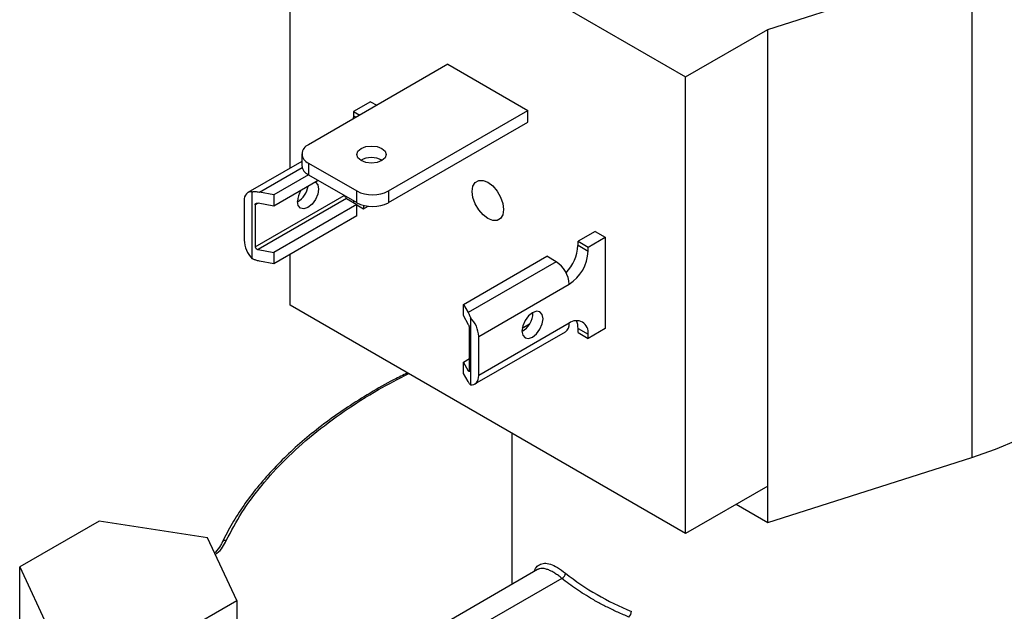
# Model space of a CAD drawing. Header units: inches. Extents: x 0.5 to 21.5, y 0.5 to 16.5.
# Tile 8 of 10: x 17.7 to 19.9, y 13.2 to 14.5. Entities that reach past the tile are written whole.
import ezdxf

# ---------------------------------------------------------------- set-up
doc = ezdxf.new("R2010")
doc.units = ezdxf.units.IN
doc.header["$LTSCALE"] = 2
doc.header["$MEASUREMENT"] = 0

msp = doc.modelspace()

# ---------------------------------------------------------------- linework, layer by layer
for p, q in [((18.3424, 14.8766), (19.2263, 14.3663)), ((18.3424, 14.1625), (18.3424, 14.8766)), ((19.4101, 14.4724), (19.8663, 14.6183)), ((19.8663, 14.6183), (19.8663, 13.5159)), ((19.2263, 14.3663), (19.4101, 14.4724)), ((19.4101, 13.4518), (19.4101, 14.4724)), ((18.6949, 14.3946), (18.383, 14.2146)), ((18.6949, 14.3946), (18.8738, 14.2913)), ((19.2263, 13.3456), (19.2263, 14.3663)), ((18.522, 14.3107), (18.4838, 14.2887)), ((18.522, 14.3107), (18.5358, 14.3028)), ((18.4838, 14.2887), (18.4976, 14.2807)), ((18.4838, 14.2887), (18.4838, 14.2793)), ((18.5619, 14.1113), (18.8738, 14.2913)), ((18.8738, 14.2652), (18.8738, 14.2913)), ((18.4838, 14.2793), (18.4834, 14.2726)), ((18.4838, 14.2793), (18.4895, 14.276)), ((18.5619, 14.0852), (18.8738, 14.2652)), ((18.3684, 14.1942), (18.3684, 14.1681)), ((18.5446, 14.1816), (18.5446, 14.1778)), ((18.5474, 14.1801), (18.5481, 14.1797)), ((18.3684, 14.1775), (18.2476, 14.1078)), ((18.2735, 14.1089), (18.3689, 14.164)), ((18.383, 14.1738), (18.4912, 14.1113)), ((18.383, 14.1738), (18.383, 14.1477)), ((18.3831, 14.1476), (18.3055, 14.1028)), ((18.405, 14.135), (18.3055, 14.0775)), ((18.383, 14.1477), (18.4912, 14.0852)), ((18.2575, 13.9599), (18.2575, 14.1096)), ((18.2639, 13.9866), (18.463, 14.1015)), ((18.4683, 14.0947), (18.2703, 13.9805)), ((18.3055, 14.1028), (18.2735, 14.1089)), ((18.3055, 14.1028), (18.3055, 14.0775)), ((18.4683, 14.0947), (18.4916, 14.0813)), ((18.4912, 14.0852), (18.4912, 14.1113)), ((18.5619, 14.1113), (18.5619, 14.0852)), ((18.2392, 14.0891), (18.2392, 14.0017)), ((18.2703, 14.0842), (18.2639, 14.0805)), ((18.2639, 14.0805), (18.2639, 13.9866)), ((18.3055, 14.0775), (18.2703, 14.0842)), ((18.4916, 14.0813), (18.3055, 13.9738)), ((18.4838, 14.0895), (18.4838, 14.0858)), ((18.4916, 14.056), (18.4916, 14.0813)), ((18.4916, 14.08), (18.5064, 14.0715)), ((18.5064, 14.0792), (18.5064, 14.0715)), ((18.5064, 14.0715), (18.5166, 14.0773)), ((18.4916, 14.056), (18.3055, 13.9485)), ((19.024, 14.0209), (18.9859, 13.9988)), ((19.0085, 13.9858), (19.0467, 14.0078)), ((19.024, 14.0209), (19.0467, 14.0078)), ((19.0467, 14.0078), (19.0467, 13.8037)), ((18.2703, 13.9805), (18.3055, 13.9738)), ((18.9859, 13.9988), (19.0085, 13.9858)), ((18.9859, 13.9895), (18.9859, 13.9988)), ((19.0085, 13.9764), (18.9859, 13.9895)), ((19.0085, 13.9764), (19.0085, 13.9858)), ((18.3055, 13.9738), (18.3055, 13.9485)), ((18.3424, 13.8559), (18.3424, 13.9698)), ((18.7297, 13.8579), (18.9159, 13.9654)), ((18.9371, 13.9531), (18.9159, 13.9654)), ((18.3055, 13.9485), (18.2735, 13.9546)), ((18.9371, 13.9531), (18.7402, 13.8395)), ((18.7638, 13.7862), (18.9661, 13.9029)), ((19.2263, 13.3456), (18.3424, 13.8559)), ((18.7297, 13.8326), (18.7297, 13.8579)), ((18.7297, 13.8579), (18.7402, 13.8395)), ((18.7413, 13.8123), (18.7297, 13.8326)), ((18.7454, 13.8279), (18.7454, 13.6782)), ((18.8851, 13.8386), (18.8851, 13.8398)), ((18.9661, 13.8155), (18.7638, 13.6988)), ((18.861, 13.8047), (18.8776, 13.8143)), ((18.7433, 13.7098), (18.7433, 13.8037)), ((18.7553, 13.68), (18.9576, 13.7968)), ((18.7638, 13.6988), (18.7638, 13.7862)), ((18.9859, 13.8041), (19.0085, 13.791)), ((18.9859, 13.7947), (18.9859, 13.8041)), ((18.9859, 13.7947), (19.0085, 13.7816)), ((19.0467, 13.8037), (19.0085, 13.7816)), ((19.0085, 13.7816), (19.0085, 13.791)), ((18.7297, 13.7289), (18.7433, 13.7368)), ((18.7297, 13.7036), (18.7297, 13.7289)), ((18.7413, 13.7086), (18.7297, 13.7289)), ((18.7402, 13.6851), (18.7297, 13.7036)), ((18.7413, 13.7086), (18.7433, 13.7098)), ((18.8377, 13.5699), (18.8377, 13.2315)), ((19.4101, 13.3701), (19.8663, 13.5159)), ((19.4101, 13.4518), (19.2263, 13.3456)), ((19.4101, 13.3701), (19.4101, 13.4518)), ((19.3394, 13.4109), (19.4101, 13.3701)), ((17.915, 13.3735), (17.7374, 13.271)), ((18.1576, 13.336), (17.915, 13.3735)), ((18.2226, 13.1959), (18.1576, 13.336)), ((17.7374, 13.271), (17.8024, 13.1309)), ((17.7374, 13.1403), (17.7374, 13.271)), ((18.8953, 13.2648), (18.0871, 12.7982)), ((18.9496, 13.2454), (18.1621, 12.7908)), ((18.045, 13.0934), (18.2226, 13.1959)), ((18.2226, 13.1959), (18.2226, 13.0653))]:
    msp.add_line(p, q)
at = {"flags": 128}
for points in [[(18.5008, 14.1793), (18.4936, 14.1855), (18.4911, 14.1928), (18.4936, 14.2001), (18.5008, 14.2062), (18.5115, 14.2104), (18.5241, 14.2118), (18.5367, 14.2104), (18.5474, 14.2062)], [(18.5474, 14.2062), (18.5546, 14.2001), (18.5571, 14.1928), (18.5546, 14.1855), (18.5474, 14.1793), (18.5367, 14.1752), (18.5241, 14.1737), (18.5115, 14.1752), (18.5008, 14.1793)], [(18.7492, 14.1105), (18.7509, 14.122), (18.7559, 14.1305), (18.7637, 14.135), (18.7735, 14.1351), (18.7843, 14.1308), (18.7952, 14.1225), (18.805, 14.1111), (18.8128, 14.0976), (18.8178, 14.0834), (18.8195, 14.0699)], [(18.4057, 14.1154), (18.4039, 14.1039), (18.3988, 14.092), (18.3911, 14.0817), (18.382, 14.0744), (18.3729, 14.0712), (18.3653, 14.0727), (18.3601, 14.0786), (18.3583, 14.088)], [(18.3982, 14.131), (18.3988, 14.1307), (18.4039, 14.1248), (18.4057, 14.1154)], [(18.2575, 14.1096), (18.2536, 14.1097), (18.2501, 14.1089), (18.2469, 14.1073), (18.2442, 14.105), (18.242, 14.1019), (18.2404, 14.0982), (18.2395, 14.0939), (18.2392, 14.0891)], [(18.8195, 14.0699), (18.8178, 14.0583), (18.8128, 14.0499), (18.805, 14.0454), (18.7952, 14.0453), (18.7843, 14.0496), (18.7735, 14.0578), (18.7637, 14.0693), (18.7559, 14.0827), (18.7509, 14.0969), (18.7492, 14.1105)], [(19.8663, 13.5159), (19.919, 13.5344), (19.9692, 13.5551), (20.0164, 13.578), (20.0604, 13.6029), (20.101, 13.6297), (20.1379, 13.6583), (20.1708, 13.6883), (20.1997, 13.7198), (20.2242, 13.7525), (20.2444, 13.7861), (20.26, 13.8206), (20.2709, 13.8556), (20.2771, 13.891), (20.2787, 13.9199)], [(18.9077, 13.8256), (18.9059, 13.835), (18.9008, 13.8409), (18.8931, 13.8424), (18.8841, 13.8392), (18.875, 13.8319), (18.8673, 13.8216), (18.8622, 13.8097), (18.8604, 13.7982)], [(18.8604, 13.7982), (18.8622, 13.7888), (18.8673, 13.7829), (18.875, 13.7814), (18.8841, 13.7845), (18.8931, 13.7918), (18.9008, 13.8022), (18.9059, 13.814), (18.9077, 13.8256)], [(18.7454, 13.6782), (18.7493, 13.6782), (18.7529, 13.6789), (18.7561, 13.6805), (18.7588, 13.6828), (18.761, 13.6859), (18.7625, 13.6897), (18.7635, 13.694), (18.7638, 13.6988)]]:
    msp.add_lwpolyline(points, dxfattribs=at)
for centre, radius, start, end in [((18.3908, 14.1942), 0.0218, 110.7834, 249.2166), ((18.5241, 14.1367), 0.0493, 61.7763, 119.2064), ((18.3934, 14.1706), 0.0251, 185.6948, 245.6253), ((18.3332, 14.13), 0.0499, 300.2601, 350.7961), ((18.409, 14.0857), 0.0507, 148.2431, 177.3732), ((18.4734, 14.1026), 0.00942, 191.0274, 237.0094), ((18.5266, 14.1796), 0.0769, 242.6097, 297.3903), ((18.5266, 14.1534), 0.0769, 242.6097, 297.3903), ((18.3031, 14.0049), 0.064, 182.8696, 224.6515), ((18.893, 13.9938), 0.0929, 315.3694, 357.3024), ((18.9164, 13.9806), 0.0922, 302.6055, 357.3945), ((18.9031, 13.9), 0.063, 2.6055, 57.3945), ((18.6999, 13.783), 0.064, 2.8696, 44.6515), ((18.8352, 13.8401), 0.0499, 300.2726, 358.2775), ((18.946, 13.8133), 0.0202, 305.0133, 6.2988), ((18.9826, 13.7952), 0.0262, 350.786, 129.2033), ((18.9471, 13.8054), 0.0388, 358.038, 23.9953), ((18.1973, 13.3223), 0.00796, 75.087, 150.8079), ((18.9442, 13.2578), 0.0136, 293.451, 356.1773), ((19.3296, 13.7307), 0.6024, 231.8695, 248.1358), ((19.0872, 13.1722), 0.0182, 312.7522, 358.5005)]:
    msp.add_arc(centre, radius, start, end)
for points, knots in [([(18.2575, 14.1096), (18.2585, 14.1097), (18.2606, 14.1099), (18.2643, 14.1099), (18.2686, 14.1097), (18.2718, 14.1092), (18.2735, 14.1089)], [0, 0, 0, 0, 0.1869607, 0.4159472, 0.6869619, 1, 1, 1, 1]), ([(18.2639, 14.0805), (18.264, 14.0808), (18.264, 14.0814), (18.2644, 14.0823), (18.265, 14.083), (18.266, 14.0838), (18.2677, 14.0844), (18.2694, 14.0843), (18.2703, 14.0842)], [0, 0, 0, 0, 0.113354, 0.231, 0.35389, 0.482863, 0.697306, 1, 1, 1, 1]), ([(18.2639, 13.9866), (18.264, 13.9861), (18.264, 13.9853), (18.2647, 13.9839), (18.2659, 13.9825), (18.2678, 13.9811), (18.2695, 13.9807), (18.2703, 13.9805)], [0, 0, 0, 0, 0.158779, 0.315099, 0.48241, 0.736501, 1, 1, 1, 1]), ([(18.2735, 13.9546), (18.2721, 13.9549), (18.2695, 13.9554), (18.2659, 13.9565), (18.2627, 13.9576), (18.2599, 13.9588), (18.2583, 13.9595), (18.2575, 13.9599)], [0, 0, 0, 0, 0.253805, 0.480707, 0.680705, 0.853802, 1, 1, 1, 1]), ([(18.7402, 13.8395), (18.7407, 13.8386), (18.7415, 13.8371), (18.7427, 13.8346), (18.7438, 13.8322), (18.7447, 13.83), (18.7452, 13.8286), (18.7454, 13.8279)], [0, 0, 0, 0, 0.2538048, 0.480707, 0.6807055, 0.8538016, 1, 1, 1, 1]), ([(18.7433, 13.8037), (18.7433, 13.8042), (18.7433, 13.8051), (18.7431, 13.8067), (18.7427, 13.8086), (18.7421, 13.8107), (18.7415, 13.8118), (18.7413, 13.8123)], [0, 0, 0, 0, 0.158779, 0.315099, 0.48241, 0.736501, 1, 1, 1, 1]), ([(18.6043, 13.7047), (18.5943, 13.6997), (18.5654, 13.6855), (18.5207, 13.6599), (18.4702, 13.6283), (18.4229, 13.595), (18.3789, 13.5603), (18.3382, 13.5241), (18.3011, 13.4867), (18.2676, 13.4481), (18.2378, 13.4085), (18.2116, 13.3679), (18.1975, 13.3401), (18.1904, 13.3262)], [0, 0, 0, 0, 0.050529, 0.145458, 0.240396, 0.33534, 0.430284, 0.525218, 0.620132, 0.715014, 0.809846, 0.90461, 1, 1, 1, 1]), ([(18.1994, 13.33), (18.2104, 13.351), (18.2325, 13.393), (18.2774, 13.4536), (18.3304, 13.5119), (18.3921, 13.5673), (18.4619, 13.6194), (18.5333, 13.6651), (18.5845, 13.6913), (18.6073, 13.703)], [0, 0, 0, 0, 0.14704, 0.294079, 0.441119, 0.588159, 0.735198, 0.882238, 1, 1, 1, 1]), ([(18.7433, 13.7098), (18.7433, 13.7095), (18.7433, 13.7089), (18.7432, 13.7082), (18.743, 13.7077), (18.7427, 13.7073), (18.7421, 13.7074), (18.7416, 13.7082), (18.7413, 13.7086)], [0, 0, 0, 0, 0.113354, 0.231, 0.35389, 0.482863, 0.697306, 1, 1, 1, 1]), ([(18.7454, 13.6782), (18.7451, 13.6785), (18.7444, 13.6792), (18.7432, 13.6805), (18.7418, 13.6824), (18.7408, 13.6842), (18.7402, 13.6851)], [0, 0, 0, 0, 0.186961, 0.415947, 0.686962, 1, 1, 1, 1]), ([(18.1904, 13.3262), (18.189, 13.3237), (18.185, 13.3162), (18.1795, 13.3081), (18.1738, 13.3029), (18.1732, 13.3024)], [0, 0, 0, 0, 0.309982, 0.921756, 1, 1, 1, 1]), ([(18.1749, 13.2987), (18.1761, 13.2996), (18.1885, 13.3086), (18.1942, 13.3199), (18.1994, 13.33)], [0, 0, 0, 0, 0.097015, 1, 1, 1, 1]), ([(18.8878, 13.2605), (18.8888, 13.2629), (18.8916, 13.2702), (18.8991, 13.2767), (18.9101, 13.2801), (18.9237, 13.2777), (18.9396, 13.2705), (18.9517, 13.2614), (18.9577, 13.2569)], [0, 0, 0, 0, 0.088931, 0.270615, 0.453409, 0.635226, 0.818501, 1, 1, 1, 1]), ([(18.9496, 13.2454), (18.947, 13.2475), (18.9416, 13.2518), (18.9337, 13.2572), (18.9258, 13.2617), (18.9195, 13.2645), (18.9143, 13.2662), (18.9101, 13.2672), (18.9048, 13.2676), (18.9006, 13.267), (18.8976, 13.2659), (18.8965, 13.2654), (18.8957, 13.2651), (18.8954, 13.2648), (18.8953, 13.2647)], [0, 0, 0, 0, 0.113812, 0.234449, 0.361964, 0.496405, 0.566331, 0.648832, 0.743909, 0.902305, 0.939992, 0.970108, 0.992653, 1, 1, 1, 1]), ([(19.0995, 13.1589), (19.0954, 13.1606), (19.0872, 13.164), (19.0751, 13.1694), (19.0633, 13.1749), (19.0517, 13.1806), (19.0404, 13.1864), (19.0292, 13.1924), (19.0156, 13.2001), (18.9998, 13.2096), (18.9822, 13.2211), (18.9653, 13.233), (18.9548, 13.2413), (18.9496, 13.2454)], [0, 0, 0, 0, 0.071503, 0.142917, 0.21428, 0.285632, 0.357012, 0.428459, 0.500011, 0.625075, 0.749955, 0.87486, 1, 1, 1, 1])]:
    msp.add_open_spline(points, degree=3, knots=knots)

doc.saveas('drawing.dxf')
